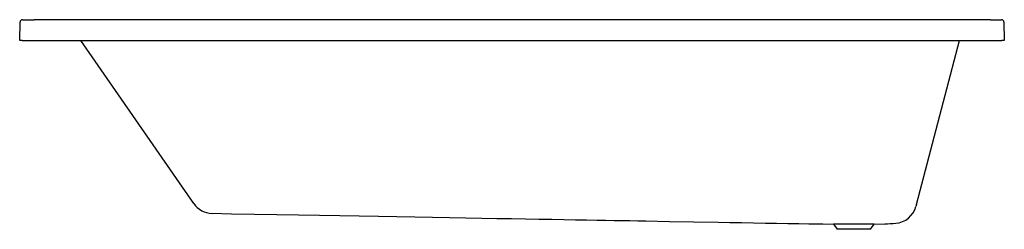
# Model space of a CAD drawing. Header units: millimetres. Extents: x 5556.49 to 5558.39, y 4647.99 to 4648.39.
import ezdxf

# ---------------------------------------------------------------- set-up
doc = ezdxf.new("R2010")
doc.units = ezdxf.units.MM
doc.layers.add('SANINDUSA', color=3, linetype='Continuous')

msp = doc.modelspace()

# ---------------------------------------------------------------- linework, layer by layer
at = {"layer": 'SANINDUSA'}
for p, q in [((5556.489, 4648.3517), (5556.4897, 4648.3868)), ((5556.4947, 4648.3917), (5556.5173, 4648.3916)), ((5558.3635, 4648.3916), (5556.5173, 4648.3916)), ((5558.3635, 4648.3916), (5558.3848, 4648.3918)), ((5558.3898, 4648.3868), (5558.3904, 4648.3517)), ((5556.494, 4648.3517), (5556.489, 4648.3517)), ((5556.494, 4648.3517), (5556.489, 4648.3517)), ((5556.494, 4648.3517), (5556.489, 4648.3517)), ((5556.494, 4648.3517), (5556.489, 4648.3517)), ((5556.494, 4648.3517), (5558.3854, 4648.3517)), ((5556.6064, 4648.3517), (5556.8249, 4648.0368)), ((5558.2206, 4648.0349), (5558.3038, 4648.3517)), ((5558.3904, 4648.3517), (5558.3854, 4648.3517)), ((5558.3904, 4648.3517), (5558.3854, 4648.3517)), ((5558.3904, 4648.3517), (5558.3854, 4648.3517)), ((5558.3904, 4648.3517), (5558.3854, 4648.3517)), ((5558.2206, 4648.0349), (5558.2197, 4648.0313)), ((5558.0397, 4647.9977), (5558.0606, 4647.997)), ((5558.0606, 4647.997), (5558.0677, 4647.9871)), ((5558.1389, 4647.997), (5558.0606, 4647.997)), ((5558.1318, 4647.9871), (5558.0677, 4647.9871)), ((5558.1318, 4647.9871), (5558.1389, 4647.997)), ((5558.1389, 4647.997), (5558.1598, 4647.9977))]:
    msp.add_line(p, q, dxfattribs=at)
at = {"layer": 'SANINDUSA', "linetype": 'Continuous'}
msp.add_line((5558.3904, 4648.3517), (5558.3854, 4648.3517), dxfattribs=at)
at = {"layer": 'SANINDUSA'}
msp.add_lwpolyline([(5556.8604, 4648.0179), (5556.8979, 4648.0172), (5556.9422, 4648.0164), (5556.9853, 4648.0157), (5557.0273, 4648.0149), (5557.0681, 4648.0142), (5557.1071, 4648.0135), (5557.1449, 4648.0129), (5557.1817, 4648.0122), (5557.2173, 4648.0116), (5557.2524, 4648.011), (5557.2864, 4648.0104), (5557.3192, 4648.0098), (5557.3509, 4648.0093), (5557.3814, 4648.0088), (5557.4107, 4648.0082), (5557.4389, 4648.0078), (5557.4659, 4648.0073), (5557.4917, 4648.0068), (5557.5164, 4648.0064), (5557.5399, 4648.006), (5557.5622, 4648.0056), (5557.5833, 4648.0052), (5557.6033, 4648.0049), (5557.6206, 4648.0046), (5557.6369, 4648.0043), (5557.6523, 4648.004), (5557.6676, 4648.0038), (5557.683, 4648.0035), (5557.6985, 4648.0032), (5557.744, 4648.0024), (5557.7904, 4648.0016), (5557.8378, 4648.0008), (5557.8604, 4648.0004), (5557.8832, 4648), (5557.9062, 4647.9996), (5557.929, 4647.9992), (5557.9508, 4647.9988), (5557.9727, 4647.9984), (5557.9934, 4647.9981), (5558.013, 4647.9979), (5558.0218, 4647.9978), (5558.0303, 4647.9978), (5558.0382, 4647.9977), (5558.0397, 4647.9978)], dxfattribs=at)
for centre, radius, start, end in [((5556.4947, 4648.3867), 0.005, 89.4636, 178.9985), ((5558.3848, 4648.3868), 0.005, 1.0016, 90.6104), ((5556.8612, 4648.0618), 0.044, 214.7548, 269.0186), ((5558.1771, 4648.0425), 0.044, 274.8433, 345.2874), ((5558.16, 4648.2408), 0.243, 269.9511, 274.9255)]:
    msp.add_arc(centre, radius, start, end, dxfattribs=at)

doc.saveas('drawing.dxf')
